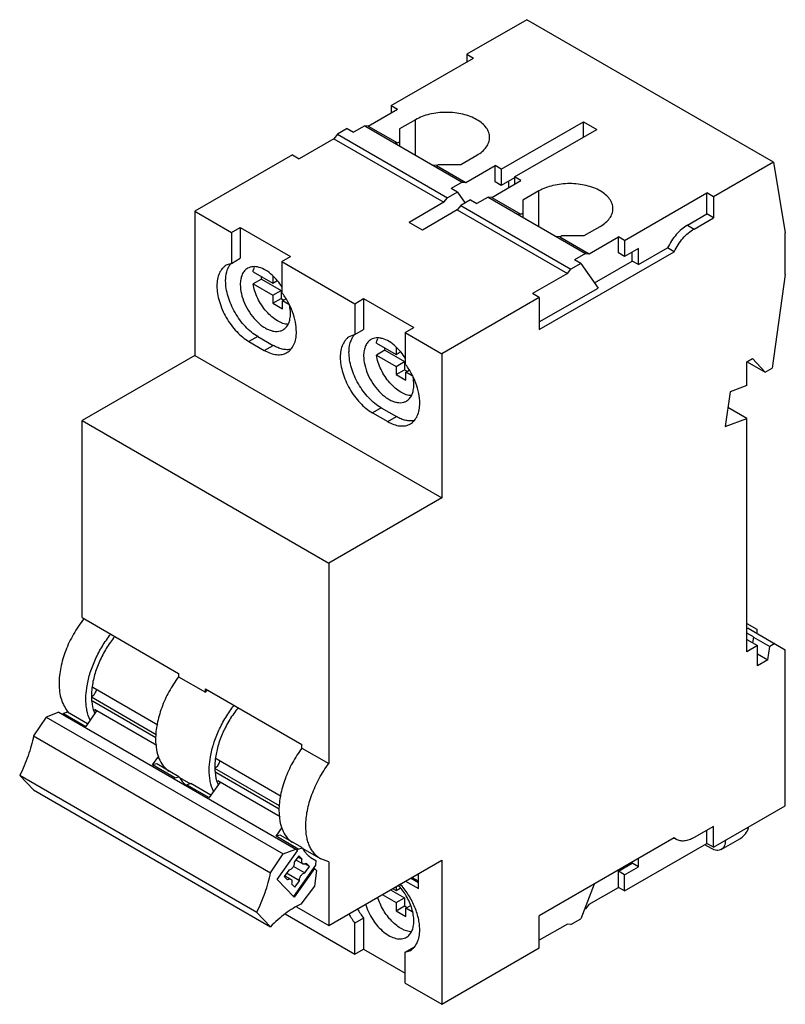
# Model space of a CAD drawing. Header units: millimetres. Extents: x 11.5 to 89.2, y 20.3 to 120.2.
import ezdxf

# ---------------------------------------------------------------- set-up
doc = ezdxf.new("R2010")
doc.units = ezdxf.units.MM
doc.header["$LTSCALE"] = 9.139386
doc.layers.get('0').update_dxf_attribs({"linetype": 'CONTINUOUS'})

msp = doc.modelspace()

# ---------------------------------------------------------------- linework, layer by layer
at = {"color": 7, "linetype": 'Continuous'}
for p, q in [((62.941, 120.203), (56.86, 116.692)), ((87.973, 105.751), (62.941, 120.203)), ((49.188, 111.487), (57.532, 116.304)), ((56.86, 116.692), (56.86, 115.917)), ((56.86, 116.692), (57.532, 116.304)), ((46.868, 109.413), (49.824, 111.12)), ((49.188, 111.487), (49.188, 110.752)), ((49.188, 111.487), (49.824, 111.12)), ((51.663, 110.058), (50.036, 109.119)), ((51.663, 106.466), (51.663, 110.058)), ((60.36, 105.037), (68.704, 109.854)), ((68.704, 108.303), (68.704, 109.854)), ((68.704, 109.854), (70.048, 109.079)), ((44.733, 109.16), (43.743, 108.589)), ((44.733, 109.16), (45.37, 108.793)), ((46.501, 109.446), (45.37, 108.793)), ((46.501, 109.446), (56.4, 103.731)), ((46.868, 109.413), (46.501, 109.446)), ((46.868, 109.413), (49.838, 107.698)), ((50.036, 109.119), (50.036, 107.405)), ((61.704, 104.261), (70.048, 109.079)), ((43.376, 108.131), (39.854, 106.098)), ((43.743, 108.589), (43.376, 108.131)), ((43.376, 108.131), (54.548, 101.681)), ((43.743, 108.589), (54.915, 102.138)), ((49.471, 107.731), (49.838, 107.698)), ((49.838, 107.698), (50.036, 107.813)), ((39.182, 106.486), (29.283, 100.771)), ((39.182, 106.486), (39.854, 106.098)), ((56.259, 105.527), (57.885, 106.466)), ((53.798, 105.412), (53.431, 105.445)), ((53.798, 105.412), (53.996, 105.527)), ((53.798, 105.412), (56.768, 103.698)), ((53.996, 105.527), (56.259, 105.527)), ((56.768, 103.698), (59.724, 105.404)), ((59.724, 103.771), (59.724, 105.404)), ((60.36, 105.037), (59.724, 105.404)), ((60.36, 105.037), (60.36, 103.404)), ((87.973, 105.751), (81.892, 102.24)), ((87.973, 105.751), (89.175, 98.573)), ((59.384, 102.187), (62.34, 103.894)), ((61.704, 104.18), (60.36, 103.404)), ((61.138, 103.2), (61.138, 103.853)), ((61.704, 104.261), (61.704, 103.526)), ((62.34, 103.894), (61.704, 104.261)), ((56.4, 103.731), (55.269, 103.077)), ((55.905, 102.71), (55.269, 103.077)), ((56.4, 103.731), (56.768, 103.698)), ((60.36, 103.404), (59.724, 103.771)), ((54.548, 101.681), (54.915, 102.138)), ((55.905, 102.71), (54.915, 102.138)), ((55.905, 102.71), (56.681, 101.606)), ((57.249, 101.934), (56.259, 101.363)), ((57.249, 101.934), (57.885, 101.567)), ((59.017, 102.22), (57.885, 101.567)), ((59.384, 102.187), (59.017, 102.22)), ((59.017, 102.22), (68.916, 96.505)), ((59.384, 102.187), (62.354, 100.473)), ((64.179, 102.832), (62.552, 101.893)), ((62.552, 101.893), (62.552, 100.179)), ((64.179, 99.24), (64.179, 102.832)), ((72.876, 97.811), (81.22, 102.628)), ((81.22, 100.505), (81.22, 102.628)), ((81.892, 102.24), (81.22, 102.628)), ((81.892, 102.24), (81.892, 100.118)), ((54.548, 101.681), (51.026, 99.648)), ((55.892, 100.906), (52.37, 98.872)), ((56.259, 101.363), (55.892, 100.906)), ((55.892, 100.906), (67.064, 94.455)), ((56.259, 101.363), (67.431, 94.912)), ((29.283, 100.771), (29.283, 86.155)), ((29.283, 100.771), (32.995, 98.627)), ((61.987, 100.505), (62.354, 100.473)), ((62.354, 100.473), (62.552, 100.587)), ((79.24, 99.362), (81.22, 100.505)), ((79.912, 98.974), (81.892, 100.118)), ((81.892, 100.118), (81.22, 100.505)), ((32.995, 98.627), (33.879, 99.138)), ((33.879, 99.138), (33.879, 96.004)), ((33.879, 99.138), (38.97, 96.198)), ((52.37, 98.872), (51.026, 99.648)), ((68.775, 98.301), (70.401, 99.24)), ((79.24, 99.362), (79.912, 98.974)), ((32.995, 98.627), (32.995, 95.493)), ((66.314, 98.186), (65.946, 98.219)), ((66.314, 98.186), (66.512, 98.301)), ((66.314, 98.186), (69.284, 96.472)), ((66.512, 98.301), (68.775, 98.301)), ((69.284, 96.472), (72.24, 98.178)), ((72.24, 96.545), (72.24, 98.178)), ((72.876, 97.811), (72.24, 98.178)), ((89.175, 94.361), (89.175, 98.573)), ((72.876, 97.811), (72.876, 96.178)), ((74.29, 96.995), (72.876, 96.178)), ((74.29, 95.362), (77.225, 97.056)), ((74.29, 95.362), (74.29, 96.995)), ((77.897, 96.668), (77.225, 97.056)), ((32.995, 95.493), (33.879, 96.004)), ((38.086, 95.688), (38.97, 96.198)), ((64.214, 88.768), (77.897, 96.668)), ((68.916, 96.505), (67.785, 95.851)), ((68.916, 96.505), (69.284, 96.472)), ((72.876, 96.178), (72.24, 96.545)), ((73.654, 95.729), (73.654, 96.627)), ((32.995, 95.493), (32.463, 95.304)), ((38.086, 95.688), (38.086, 92.554)), ((38.086, 95.688), (45.511, 91.402)), ((67.064, 94.455), (67.431, 94.912)), ((68.421, 95.484), (67.431, 94.912)), ((68.421, 95.484), (67.785, 95.851)), ((68.421, 95.484), (70.177, 92.987)), ((69.809, 93.509), (73.654, 95.729)), ((74.29, 95.362), (73.654, 95.729)), ((35.172, 94.635), (37.167, 93.483)), ((36.021, 93.9), (35.172, 93.41)), ((36.021, 93.9), (38.016, 92.749)), ((37.167, 94.17), (37.167, 93.483)), ((67.064, 94.455), (63.542, 92.422)), ((89.175, 94.361), (87.841, 84.854)), ((35.172, 93.41), (37.167, 92.259)), ((37.167, 93.483), (37.598, 93.732)), ((64.214, 89.544), (70.177, 92.987)), ((37.167, 92.259), (38.016, 92.749)), ((37.167, 92.259), (37.167, 91.442)), ((37.167, 91.442), (38.016, 91.932)), ((38.016, 92.749), (38.016, 91.932)), ((38.016, 91.932), (38.298, 91.769)), ((38.157, 91.687), (38.484, 91.876)), ((45.511, 91.402), (46.395, 91.912)), ((46.395, 91.912), (46.395, 88.778)), ((46.395, 91.912), (51.486, 88.973)), ((64.214, 92.034), (54.315, 86.319)), ((64.214, 92.034), (63.542, 92.422)), ((64.214, 92.034), (64.214, 88.768)), ((37.167, 91.442), (38.157, 90.871)), ((38.157, 90.871), (38.157, 91.687)), ((38.818, 91.305), (38.157, 91.687)), ((45.511, 91.402), (45.511, 88.267)), ((50.602, 88.462), (51.486, 88.973)), ((35.647, 88.074), (34.763, 87.564)), ((35.647, 88.074), (37.202, 87.176)), ((45.511, 88.267), (44.979, 88.078)), ((45.511, 88.267), (46.395, 88.778)), ((50.602, 88.462), (50.602, 85.328)), ((50.602, 88.462), (54.315, 86.319)), ((34.762, 87.564), (36.318, 86.666)), ((36.318, 86.666), (37.202, 87.176)), ((47.688, 87.409), (49.683, 86.258)), ((49.683, 86.945), (49.683, 86.258)), ((29.283, 86.155), (17.828, 79.542)), ((29.283, 86.155), (54.315, 71.704)), ((48.537, 86.674), (47.688, 86.184)), ((47.688, 86.184), (49.683, 85.033)), ((48.537, 86.674), (50.532, 85.523)), ((49.683, 86.258), (50.114, 86.506)), ((54.315, 86.319), (54.315, 71.704)), ((49.683, 85.033), (50.532, 85.523)), ((49.683, 85.033), (49.683, 84.216)), ((50.532, 85.523), (50.532, 84.706)), ((85.286, 85.502), (85.851, 85.829)), ((85.286, 83.087), (85.286, 85.502)), ((85.293, 85.515), (87.139, 84.449)), ((87.139, 84.449), (85.851, 85.829)), ((49.683, 84.216), (50.532, 84.706)), ((49.683, 84.216), (50.673, 83.645)), ((50.532, 84.706), (50.814, 84.543)), ((50.673, 84.461), (51, 84.65)), ((50.673, 83.645), (50.673, 84.461)), ((51.334, 84.08), (50.673, 84.461)), ((87.139, 84.449), (87.841, 84.854)), ((85.286, 83.087), (83.583, 82.451)), ((83.583, 82.451), (83.088, 78.929)), ((47.278, 80.338), (48.833, 79.44)), ((48.163, 80.848), (47.279, 80.338)), ((48.163, 80.848), (49.718, 79.95)), ((48.834, 79.44), (49.718, 79.95)), ((85.286, 79.75), (83.36, 80.862)), ((17.828, 59.558), (17.828, 79.542)), ((17.828, 79.542), (42.859, 65.09)), ((83.088, 78.929), (85.286, 79.75)), ((85.286, 56.108), (85.286, 79.75)), ((54.315, 71.704), (42.859, 65.09)), ((42.859, 65.09), (42.859, 44.764)), ((17.828, 59.558), (27.621, 53.903)), ((85.286, 58.966), (86.276, 58.394)), ((85.392, 58.496), (85.286, 58.435)), ((85.957, 57.598), (85.286, 57.986)), ((85.392, 58.496), (89.175, 56.312)), ((86.276, 58.394), (86.276, 57.986)), ((85.286, 57.333), (86.346, 56.72)), ((85.932, 57.584), (85.851, 57.006)), ((85.932, 57.584), (85.957, 57.598)), ((85.932, 57.584), (87.594, 56.624)), ((88.114, 56.925), (87.594, 56.624)), ((86.346, 56.72), (85.286, 56.108)), ((86.346, 54.679), (86.346, 56.72)), ((87.407, 55.292), (87.594, 56.624)), ((89.175, 40.472), (89.175, 56.312)), ((86.346, 55.904), (87.407, 55.292)), ((87.407, 55.292), (86.346, 54.679)), ((27.621, 53.903), (27.621, 53.562)), ((27.621, 53.562), (30.344, 51.99)), ((25.513, 48.655), (18.923, 52.46)), ((30.344, 52.332), (40.137, 46.678)), ((30.344, 51.99), (30.344, 52.332)), ((25.36, 47.688), (18.787, 51.483)), ((18.895, 51.107), (25.315, 47.401)), ((15.465, 49.969), (14.18, 49.471)), ((15.465, 49.969), (39.507, 36.089)), ((16.349, 49.961), (15.938, 49.843)), ((18.38, 48.788), (16.349, 49.961)), ((19.31, 50.096), (18.201, 48.537)), ((25.412, 46.588), (19.079, 50.244)), ((19.083, 50.228), (19.31, 50.096)), ((14.18, 49.471), (12.908, 47.562)), ((14.18, 49.471), (38.222, 35.591)), ((15.938, 49.843), (15.864, 49.739)), ((15.938, 49.843), (18.201, 48.537)), ((12.908, 47.562), (36.949, 33.682)), ((40.137, 46.336), (40.137, 46.678)), ((40.137, 46.336), (42.859, 44.764)), ((24.989, 44.618), (25.621, 45.506)), ((38.029, 41.429), (31.439, 45.234)), ((25.4, 44.735), (24.989, 44.618)), ((27.252, 43.311), (24.989, 44.618)), ((27.663, 43.429), (25.4, 44.735)), ((37.876, 40.462), (31.303, 44.257)), ((11.501, 43.546), (12.902, 42.099)), ((35.543, 29.665), (11.501, 43.546)), ((27.178, 43.207), (27.252, 43.311)), ((27.252, 43.311), (27.663, 43.429)), ((27.709, 43.362), (28.819, 42.721)), ((31.411, 43.881), (37.831, 40.175)), ((37.928, 39.362), (31.595, 43.018)), ((31.598, 43.002), (31.826, 42.87)), ((12.902, 42.099), (36.944, 28.218)), ((28.454, 42.617), (28.38, 42.513)), ((28.389, 42.544), (28.398, 42.537)), ((28.396, 42.554), (28.404, 42.547)), ((28.865, 42.735), (28.454, 42.617)), ((28.454, 42.617), (30.717, 41.311)), ((30.896, 41.562), (28.865, 42.735)), ((31.826, 42.87), (30.717, 41.311)), ((81.892, 36.267), (89.175, 40.472)), ((37.505, 37.392), (38.137, 38.28)), ((81.892, 38.39), (79.912, 37.247)), ((81.22, 36.655), (81.22, 38.002)), ((81.892, 36.267), (81.892, 38.39)), ((37.916, 37.509), (37.505, 37.392)), ((39.768, 36.085), (37.505, 37.392)), ((40.179, 36.203), (37.916, 37.509)), ((77.897, 37.227), (64.214, 29.327)), ((77.867, 37.21), (77.882, 37.201)), ((78.112, 37.069), (77.897, 37.227)), ((82.679, 36.045), (84.545, 37.123)), ((38.222, 35.591), (39.507, 36.089)), ((39.691, 35.898), (39.507, 36.089)), ((39.659, 35.932), (39.768, 36.085)), ((39.768, 36.085), (40.179, 36.203)), ((40.225, 36.136), (42.038, 35.089)), ((72.876, 31.838), (81.22, 36.655)), ((81.679, 36.145), (81.008, 36.532)), ((81.892, 36.267), (81.22, 36.655)), ((36.949, 33.682), (38.222, 35.591)), ((37.62, 32.987), (39.691, 35.898)), ((39.824, 35.415), (39.361, 34.759)), ((39.531, 35), (40.233, 34.595)), ((39.751, 35.311), (40.161, 35.075)), ((40.161, 35.075), (39.824, 35.415)), ((40.981, 35.265), (41.546, 34.938)), ((41.237, 35.09), (41.546, 34.938)), ((42.859, 34.792), (42.038, 35.089)), ((42.859, 28.347), (54.315, 34.961)), ((54.315, 34.961), (54.315, 20.346)), ((74.29, 34.287), (74.29, 35.144)), ((38.8, 33.965), (38.337, 33.309)), ((39.26, 34.348), (40.442, 33.665)), ((41.526, 34.468), (39.265, 31.289)), ((41.422, 34.111), (39.351, 31.2)), ((40.905, 34.322), (40.42, 34.602)), ((40.442, 33.665), (40.905, 34.322)), ((40.905, 34.322), (40.568, 34.663)), ((41.316, 34.172), (41.422, 34.111)), ((41.608, 33.919), (41.422, 34.111)), ((41.546, 34.938), (41.526, 34.468)), ((42.859, 34.792), (42.859, 28.347)), ((72.24, 33.838), (73.654, 34.655)), ((72.876, 33.471), (74.29, 34.287)), ((73.654, 34.655), (73.654, 34.777)), ((74.29, 34.287), (73.654, 34.655)), ((39.351, 31.2), (37.62, 32.987)), ((38.337, 33.309), (38.674, 32.968)), ((38.395, 33.391), (39.009, 33.036)), ((39.881, 32.872), (38.565, 33.632)), ((41.608, 33.919), (41.396, 32.316)), ((51.946, 32.654), (51.133, 33.124)), ((51.946, 32.818), (51.274, 33.205)), ((51.946, 32.083), (51.946, 33.593)), ((72.876, 33.471), (72.24, 33.838)), ((72.24, 32.205), (72.24, 33.838)), ((72.876, 31.838), (72.876, 33.471)), ((39.081, 32.556), (39.418, 32.215)), ((39.418, 32.215), (39.881, 32.872)), ((41.396, 32.316), (40.023, 30.507)), ((49.117, 31.96), (50.532, 31.144)), ((49.329, 32.083), (49.683, 31.879)), ((49.683, 32.287), (49.683, 31.879)), ((49.683, 31.879), (50.114, 32.127)), ((50.638, 32.838), (51.946, 32.083)), ((69.789, 32.546), (68.421, 29.021)), ((69.284, 30.498), (72.24, 32.205)), ((72.876, 31.838), (72.24, 32.205)), ((48.269, 31.47), (49.683, 30.654)), ((49.683, 30.654), (50.532, 31.144)), ((50.532, 31.144), (50.532, 30.327)), ((39.568, 30.247), (42.859, 28.347)), ((49.683, 30.654), (49.683, 29.837)), ((49.683, 29.837), (50.532, 30.327)), ((50.532, 30.327), (50.814, 30.164)), ((50.673, 30.082), (51.174, 30.371)), ((51.311, 29.714), (50.673, 30.082)), ((50.673, 29.266), (50.673, 30.082)), ((68.916, 30.041), (68.789, 29.968)), ((69.284, 30.498), (68.916, 30.041)), ((35.543, 29.665), (36.944, 28.218)), ((38.44, 29.51), (45.511, 25.428)), ((46.395, 29.073), (45.511, 28.562)), ((46.395, 29.073), (46.395, 25.938)), ((49.683, 29.837), (50.673, 29.266)), ((64.214, 26.061), (64.214, 29.327)), ((67.431, 28.449), (68.421, 29.021)), ((45.511, 25.428), (45.511, 28.562)), ((67.064, 28.482), (64.214, 26.837)), ((67.431, 28.449), (67.064, 28.482)), ((50.602, 25.623), (51.486, 26.133)), ((54.315, 20.346), (64.214, 26.061)), ((45.511, 25.428), (46.395, 25.938)), ((46.395, 25.938), (50.602, 23.509)), ((50.602, 25.623), (51.134, 25.813)), ((50.602, 22.489), (50.602, 25.623)), ((50.602, 22.489), (54.315, 20.346))]:
    msp.add_line(p, q, dxfattribs=at)
for centre, radius, start, end in [((40.263, 94.609), 4.301, 185.90951, 189.47953), ((52.779, 87.383), 4.301, 185.90951, 189.47953), ((40.011, 44.742), 12.083, 142.62444, 143.13842), ((39.922, 44.81), 11.971, 141.71609, 142.62509), ((24.756, 51.638), 5.974, 179.99717, 181.59967), ((18.239, 52.23), 0.927, 306.23997, 308.10866), ((18.175, 52.31), 1.029, 308.16153, 312.19499), ((22.185, 51.187), 3.35, 200.89118, 203.70895), ((37.272, 44.412), 5.974, 179.99717, 181.59967), ((30.755, 45.005), 0.927, 306.23997, 308.10866), ((30.691, 45.084), 1.029, 308.16153, 312.19499), ((34.701, 43.961), 3.35, 200.89118, 203.70895), ((52.674, 33.807), 7.864, 208.67175, 217.01693), ((51.833, 33.324), 7.914, 208.69834, 216.99034), ((51.199, 27.821), 1.712, 279.66152, 281.50342)]:
    msp.add_arc(centre, radius, start, end, dxfattribs=at)
msp.add_ellipse((84.122, 39.188), major_axis=(0.492, 2.231), ratio=0.697902, start_param=-2.573453, end_param=-1.922423, dxfattribs=at)
for points, knots in [([(57.885, 110.058), (57.672, 110.181), (57.207, 110.398), (56.448, 110.629), (55.627, 110.77), (54.774, 110.818), (53.921, 110.77), (53.1, 110.629), (52.341, 110.398), (51.876, 110.181), (51.663, 110.058)], [0, 0, 0, 0, 0.114147, 0.237336, 0.366977, 0.500001, 0.633024, 0.762665, 0.885854, 1, 1, 1, 1]), ([(59.174, 108.262), (59.174, 108.345), (59.16, 108.514), (59.072, 108.852), (58.847, 109.266), (58.429, 109.705), (58.078, 109.947), (57.885, 110.058)], [0, 0, 0, 0, 0.10816, 0.218366, 0.451344, 0.710442, 1, 1, 1, 1]), ([(57.885, 106.466), (58.078, 106.577), (58.429, 106.819), (58.847, 107.258), (59.072, 107.672), (59.16, 108.01), (59.174, 108.179), (59.174, 108.262)], [0, 0, 0, 0, 0.289558, 0.548655, 0.781633, 0.89184, 1, 1, 1, 1]), ([(70.401, 102.832), (70.188, 102.955), (69.722, 103.172), (68.964, 103.403), (68.143, 103.545), (67.29, 103.593), (66.437, 103.545), (65.616, 103.403), (64.857, 103.172), (64.392, 102.955), (64.179, 102.832)], [0, 0, 0, 0, 0.114147, 0.237336, 0.366977, 0.500001, 0.633024, 0.762665, 0.885854, 1, 1, 1, 1]), ([(71.69, 101.036), (71.69, 101.119), (71.675, 101.288), (71.588, 101.626), (71.363, 102.04), (70.945, 102.48), (70.594, 102.721), (70.401, 102.832)], [0, 0, 0, 0, 0.10816, 0.218366, 0.451344, 0.710442, 1, 1, 1, 1]), ([(70.401, 99.24), (70.594, 99.351), (70.945, 99.593), (71.363, 100.032), (71.588, 100.447), (71.675, 100.784), (71.69, 100.953), (71.69, 101.036)], [0, 0, 0, 0, 0.289558, 0.548655, 0.781633, 0.89184, 1, 1, 1, 1]), ([(79.24, 99.362), (79.036, 99.245), (78.635, 98.955), (78.095, 98.415), (77.612, 97.776), (77.344, 97.302), (77.225, 97.056)], [0, 0, 0, 0, 0.227722, 0.475354, 0.735672, 1, 1, 1, 1]), ([(77.897, 96.668), (78.016, 96.914), (78.284, 97.388), (78.767, 98.027), (79.307, 98.567), (79.708, 98.857), (79.912, 98.974)], [0, 0, 0, 0, 0.264328, 0.524646, 0.772278, 1, 1, 1, 1]), ([(32.463, 95.304), (32.388, 95.26), (32.243, 95.159), (31.982, 94.903), (31.725, 94.483), (31.546, 93.874), (31.51, 93.431), (31.51, 93.198)], [0, 0, 0, 0, 0.108172, 0.218361, 0.451365, 0.710421, 1, 1, 1, 1]), ([(32.394, 93.708), (32.394, 93.844), (32.417, 94.336), (32.542, 94.832), (32.714, 95.147)], [0, 0, 0, 0, 0.27492, 1, 1, 1, 1]), ([(32.714, 95.147), (32.73, 95.177), (32.797, 95.293), (32.877, 95.403), (32.942, 95.478)], [0, 0, 0, 0, 0.256322, 1, 1, 1, 1]), ([(34.625, 94.989), (34.566, 94.954), (34.452, 94.875), (34.249, 94.675), (34.047, 94.346), (33.907, 93.87), (33.879, 93.523), (33.879, 93.341)], [0, 0, 0, 0, 0.108163, 0.218374, 0.451341, 0.71048, 1, 1, 1, 1]), ([(37.12, 94.297), (36.914, 94.483), (36.498, 94.801), (35.919, 95.067), (35.472, 95.156), (35.165, 95.162), (34.879, 95.11), (34.705, 95.035), (34.625, 94.989)], [0, 0, 0, 0, 0.301867, 0.5668, 0.685307, 0.795519, 0.899461, 1, 1, 1, 1]), ([(35.172, 94.635), (35.181, 94.676), (35.217, 94.832), (35.271, 94.984), (35.321, 95.091)], [0, 0, 0, 0, 0.260321, 1, 1, 1, 1]), ([(38.124, 93.078), (37.982, 93.307), (37.675, 93.738), (37.311, 94.124), (37.12, 94.297)], [0, 0, 0, 0, 0.510643, 1, 1, 1, 1]), ([(31.51, 93.198), (31.51, 92.941), (31.557, 92.406), (31.745, 91.598), (32.046, 90.781), (32.448, 89.984), (32.937, 89.237), (33.495, 88.567), (34.1, 88.001), (34.54, 87.693), (34.762, 87.564)], [0, 0, 0, 0, 0.114145, 0.237331, 0.366968, 0.499988, 0.633011, 0.762653, 0.885847, 1, 1, 1, 1]), ([(35.646, 88.074), (35.424, 88.203), (34.984, 88.511), (34.379, 89.078), (33.821, 89.747), (33.332, 90.494), (32.93, 91.291), (32.629, 92.109), (32.441, 92.916), (32.394, 93.451), (32.394, 93.708)], [0, 0, 0, 0, 0.114153, 0.237347, 0.366989, 0.500012, 0.633032, 0.762669, 0.885855, 1, 1, 1, 1]), ([(33.879, 93.341), (33.879, 93.033), (33.965, 92.386), (34.286, 91.436), (34.782, 90.521), (35.41, 89.716), (36.022, 89.174), (36.536, 88.86), (36.908, 88.695), (37.271, 88.599), (37.617, 88.573), (37.94, 88.621), (38.136, 88.702), (38.225, 88.753)], [0, 0, 0, 0, 0.12866, 0.270207, 0.417324, 0.561629, 0.695264, 0.75627, 0.81276, 0.864713, 0.912533, 0.957151, 1, 1, 1, 1]), ([(38.752, 89.3), (38.569, 89.305), (38.178, 89.384), (37.609, 89.653), (37.045, 90.065), (36.512, 90.6), (36.036, 91.232), (35.639, 91.93), (35.341, 92.66), (35.214, 93.162), (35.172, 93.41)], [0, 0, 0, 0, 0.095071, 0.203149, 0.323952, 0.455075, 0.592782, 0.732582, 0.869813, 1, 1, 1, 1]), ([(39.571, 88.544), (39.571, 88.873), (39.494, 89.564), (39.196, 90.593), (38.727, 91.611), (38.315, 92.251), (38.086, 92.554)], [0, 0, 0, 0, 0.227786, 0.476538, 0.737425, 1, 1, 1, 1]), ([(38.97, 90.401), (38.97, 90.476), (38.96, 90.793), (38.91, 91.107), (38.855, 91.342)], [0, 0, 0, 0, 0.237853, 1, 1, 1, 1]), ([(38.225, 88.753), (38.284, 88.787), (38.397, 88.866), (38.601, 89.067), (38.802, 89.395), (38.943, 89.872), (38.97, 90.219), (38.97, 90.401)], [0, 0, 0, 0, 0.108163, 0.218374, 0.451341, 0.71048, 1, 1, 1, 1]), ([(38.619, 86.438), (38.694, 86.481), (38.839, 86.583), (39.099, 86.839), (39.357, 87.258), (39.536, 87.867), (39.571, 88.311), (39.571, 88.544)], [0, 0, 0, 0, 0.108161, 0.218368, 0.451347, 0.710444, 1, 1, 1, 1]), ([(44.979, 88.078), (44.903, 88.034), (44.758, 87.933), (44.498, 87.677), (44.241, 87.257), (44.061, 86.648), (44.026, 86.205), (44.026, 85.972)], [0, 0, 0, 0, 0.108172, 0.218361, 0.451365, 0.710421, 1, 1, 1, 1]), ([(44.91, 86.482), (44.91, 86.618), (44.933, 87.11), (45.058, 87.606), (45.229, 87.921)], [0, 0, 0, 0, 0.27492, 1, 1, 1, 1]), ([(45.229, 87.921), (45.246, 87.951), (45.313, 88.067), (45.393, 88.177), (45.458, 88.252)], [0, 0, 0, 0, 0.256322, 1, 1, 1, 1]), ([(49.636, 87.071), (49.43, 87.257), (49.014, 87.575), (48.434, 87.841), (47.988, 87.93), (47.681, 87.937), (47.395, 87.884), (47.22, 87.809), (47.141, 87.763)], [0, 0, 0, 0, 0.301867, 0.5668, 0.685307, 0.795519, 0.899461, 1, 1, 1, 1]), ([(39.009, 86.766), (38.873, 86.739), (38.581, 86.719), (38.13, 86.782), (37.661, 86.935), (37.355, 87.088), (37.201, 87.177)], [0, 0, 0, 0, 0.220948, 0.459217, 0.71864, 1, 1, 1, 1]), ([(47.141, 87.763), (47.082, 87.729), (46.968, 87.649), (46.765, 87.449), (46.563, 87.12), (46.423, 86.644), (46.395, 86.297), (46.395, 86.115)], [0, 0, 0, 0, 0.108163, 0.218374, 0.451341, 0.71048, 1, 1, 1, 1]), ([(47.688, 87.409), (47.697, 87.45), (47.733, 87.606), (47.786, 87.758), (47.837, 87.865)], [0, 0, 0, 0, 0.260321, 1, 1, 1, 1]), ([(50.64, 85.852), (50.498, 86.081), (50.191, 86.512), (49.827, 86.898), (49.636, 87.071)], [0, 0, 0, 0, 0.510643, 1, 1, 1, 1]), ([(36.318, 86.666), (36.52, 86.55), (36.921, 86.358), (37.538, 86.209), (38.031, 86.222), (38.383, 86.319), (38.543, 86.394), (38.619, 86.438)], [0, 0, 0, 0, 0.289571, 0.548676, 0.781648, 0.891848, 1, 1, 1, 1]), ([(44.026, 85.972), (44.026, 85.715), (44.073, 85.18), (44.261, 84.373), (44.562, 83.555), (44.964, 82.758), (45.453, 82.011), (46.011, 81.341), (46.616, 80.775), (47.056, 80.467), (47.278, 80.338)], [0, 0, 0, 0, 0.114145, 0.237331, 0.366968, 0.499988, 0.633011, 0.762653, 0.885847, 1, 1, 1, 1]), ([(48.162, 80.849), (47.939, 80.977), (47.5, 81.285), (46.895, 81.852), (46.337, 82.521), (45.848, 83.268), (45.445, 84.065), (45.145, 84.883), (44.957, 85.69), (44.91, 86.225), (44.91, 86.482)], [0, 0, 0, 0, 0.114153, 0.237347, 0.366989, 0.500012, 0.633032, 0.762669, 0.885855, 1, 1, 1, 1]), ([(46.395, 86.115), (46.395, 85.807), (46.481, 85.16), (46.802, 84.21), (47.298, 83.295), (47.926, 82.49), (48.538, 81.948), (49.051, 81.634), (49.423, 81.469), (49.786, 81.373), (50.133, 81.348), (50.456, 81.395), (50.652, 81.476), (50.741, 81.527)], [0, 0, 0, 0, 0.12866, 0.270207, 0.417324, 0.561629, 0.695264, 0.75627, 0.81276, 0.864713, 0.912533, 0.957151, 1, 1, 1, 1]), ([(51.268, 82.074), (51.085, 82.079), (50.694, 82.158), (50.125, 82.427), (49.561, 82.839), (49.028, 83.374), (48.551, 84.006), (48.155, 84.704), (47.857, 85.434), (47.73, 85.937), (47.688, 86.184)], [0, 0, 0, 0, 0.095071, 0.203149, 0.323952, 0.455075, 0.592782, 0.732582, 0.869813, 1, 1, 1, 1]), ([(52.087, 81.318), (52.087, 81.647), (52.01, 82.338), (51.712, 83.367), (51.243, 84.385), (50.831, 85.025), (50.602, 85.328)], [0, 0, 0, 0, 0.227786, 0.476538, 0.737425, 1, 1, 1, 1]), ([(51.486, 83.175), (51.486, 83.251), (51.475, 83.567), (51.426, 83.881), (51.371, 84.116)], [0, 0, 0, 0, 0.237853, 1, 1, 1, 1]), ([(50.741, 81.527), (50.8, 81.561), (50.913, 81.641), (51.117, 81.841), (51.318, 82.17), (51.458, 82.646), (51.486, 82.993), (51.486, 83.175)], [0, 0, 0, 0, 0.108163, 0.218374, 0.451341, 0.71048, 1, 1, 1, 1]), ([(51.135, 79.212), (51.21, 79.256), (51.355, 79.357), (51.615, 79.613), (51.873, 80.033), (52.052, 80.641), (52.087, 81.085), (52.087, 81.318)], [0, 0, 0, 0, 0.108161, 0.218368, 0.451347, 0.710444, 1, 1, 1, 1]), ([(51.525, 79.54), (51.388, 79.513), (51.097, 79.493), (50.646, 79.556), (50.177, 79.709), (49.871, 79.862), (49.717, 79.951)], [0, 0, 0, 0, 0.220948, 0.459217, 0.71864, 1, 1, 1, 1]), ([(48.833, 79.44), (49.035, 79.324), (49.437, 79.132), (50.054, 78.983), (50.547, 78.996), (50.899, 79.093), (51.059, 79.168), (51.135, 79.212)], [0, 0, 0, 0, 0.289571, 0.548676, 0.781648, 0.891848, 1, 1, 1, 1]), ([(18.007, 59.45), (17.621, 58.96), (16.925, 57.921), (16.133, 56.255), (15.702, 54.816), (15.526, 53.691), (15.494, 53.147), (15.494, 52.883)], [0, 0, 0, 0, 0.261595, 0.522636, 0.771873, 0.88913, 1, 1, 1, 1]), ([(18.337, 52.659), (18.415, 53.113), (18.644, 54.034), (19.169, 55.38), (19.863, 56.682), (20.428, 57.495), (20.733, 57.882)], [0, 0, 0, 0, 0.238502, 0.489131, 0.745311, 1, 1, 1, 1]), ([(21.149, 57.646), (20.836, 57.264), (20.261, 56.453), (19.571, 55.146), (19.074, 53.795), (18.882, 52.873), (18.829, 52.422)], [0, 0, 0, 0, 0.255956, 0.513778, 0.764519, 1, 1, 1, 1]), ([(27.621, 53.562), (27.261, 53.082), (26.614, 52.071), (25.878, 50.462), (25.409, 48.838), (25.288, 47.749), (25.288, 47.229)], [0, 0, 0, 0, 0.262704, 0.523555, 0.772227, 1, 1, 1, 1]), ([(15.494, 52.883), (15.494, 52.595), (15.529, 52.042), (15.699, 51.261), (15.982, 50.581), (16.254, 50.194), (16.405, 50.028)], [0, 0, 0, 0, 0.282111, 0.541546, 0.77947, 1, 1, 1, 1]), ([(18.217, 51.311), (18.217, 51.42), (18.228, 51.871), (18.279, 52.321), (18.337, 52.659)], [0, 0, 0, 0, 0.240796, 1, 1, 1, 1]), ([(18.829, 52.422), (18.822, 52.355), (18.795, 52.094), (18.782, 51.832), (18.782, 51.638)], [0, 0, 0, 0, 0.256389, 1, 1, 1, 1]), ([(19.266, 52.275), (19.255, 52.208), (19.219, 52.072), (19.131, 51.879), (19.014, 51.7), (18.918, 51.595), (18.867, 51.548)], [0, 0, 0, 0, 0.241478, 0.496709, 0.753656, 1, 1, 1, 1]), ([(18.65, 49.171), (18.5, 49.481), (18.338, 49.997), (18.234, 50.723), (18.217, 51.112), (18.217, 51.311)], [0, 0, 0, 0, 0.470386, 0.727899, 1, 1, 1, 1]), ([(18.785, 51.471), (18.789, 51.337), (18.82, 50.836), (18.925, 50.336), (19.056, 49.992)], [0, 0, 0, 0, 0.267124, 1, 1, 1, 1]), ([(30.853, 45.433), (30.931, 45.887), (31.16, 46.808), (31.685, 48.154), (32.379, 49.456), (32.944, 50.27), (33.249, 50.656)], [0, 0, 0, 0, 0.238502, 0.489131, 0.745311, 1, 1, 1, 1]), ([(33.665, 50.42), (33.352, 50.038), (32.777, 49.227), (32.086, 47.92), (31.59, 46.569), (31.398, 45.647), (31.345, 45.196)], [0, 0, 0, 0, 0.255956, 0.513778, 0.764519, 1, 1, 1, 1]), ([(12.908, 47.562), (12.842, 47.226), (12.683, 46.549), (12.368, 45.541), (11.975, 44.533), (11.667, 43.873), (11.501, 43.546)], [0, 0, 0, 0, 0.240317, 0.488357, 0.742262, 1, 1, 1, 1]), ([(25.288, 47.229), (25.288, 46.881), (25.338, 46.218), (25.588, 45.301), (25.946, 44.654), (26.311, 44.244), (26.515, 44.075), (26.622, 44)], [0, 0, 0, 0, 0.287825, 0.547252, 0.781623, 0.892156, 1, 1, 1, 1]), ([(40.137, 46.336), (39.777, 45.856), (39.129, 44.845), (38.394, 43.236), (37.925, 41.612), (37.804, 40.523), (37.804, 40.003)], [0, 0, 0, 0, 0.262704, 0.523555, 0.772227, 1, 1, 1, 1]), ([(30.733, 44.085), (30.733, 44.194), (30.743, 44.645), (30.795, 45.095), (30.853, 45.433)], [0, 0, 0, 0, 0.240796, 1, 1, 1, 1]), ([(31.345, 45.196), (31.338, 45.129), (31.311, 44.869), (31.298, 44.607), (31.298, 44.412)], [0, 0, 0, 0, 0.256389, 1, 1, 1, 1]), ([(31.782, 45.049), (31.771, 44.982), (31.734, 44.846), (31.647, 44.653), (31.53, 44.474), (31.434, 44.369), (31.382, 44.322)], [0, 0, 0, 0, 0.241478, 0.496709, 0.753656, 1, 1, 1, 1]), ([(31.166, 41.945), (31.015, 42.255), (30.853, 42.771), (30.75, 43.497), (30.733, 43.886), (30.733, 44.085)], [0, 0, 0, 0, 0.470386, 0.727899, 1, 1, 1, 1]), ([(31.301, 44.245), (31.304, 44.111), (31.336, 43.61), (31.44, 43.11), (31.572, 42.767)], [0, 0, 0, 0, 0.267124, 1, 1, 1, 1]), ([(40.526, 38.431), (40.526, 38.951), (40.648, 40.041), (41.116, 41.665), (41.852, 43.274), (42.5, 44.284), (42.859, 44.764)], [0, 0, 0, 0, 0.227773, 0.476445, 0.737296, 1, 1, 1, 1]), ([(27.663, 43.429), (27.757, 43.257), (27.971, 42.935), (28.243, 42.662), (28.389, 42.544)], [0, 0, 0, 0, 0.51166, 1, 1, 1, 1]), ([(37.804, 40.003), (37.804, 39.655), (37.853, 38.992), (38.103, 38.075), (38.462, 37.428), (38.826, 37.018), (39.031, 36.849), (39.138, 36.774)], [0, 0, 0, 0, 0.287825, 0.547252, 0.781623, 0.892156, 1, 1, 1, 1]), ([(42.038, 35.089), (41.918, 35.158), (41.688, 35.319), (41.384, 35.618), (41.123, 35.974), (40.906, 36.381), (40.736, 36.835), (40.569, 37.518), (40.526, 38.061), (40.526, 38.431)], [0, 0, 0, 0, 0.108058, 0.218129, 0.332108, 0.451499, 0.577444, 0.710728, 1, 1, 1, 1]), ([(85.414, 38.097), (85.417, 38.114), (85.424, 38.184), (85.427, 38.255), (85.427, 38.308)], [0, 0, 0, 0, 0.243356, 1, 1, 1, 1]), ([(79.912, 37.247), (79.754, 37.156), (79.439, 37.006), (78.957, 36.889), (78.571, 36.9), (78.296, 36.976), (78.171, 37.035), (78.112, 37.069)], [0, 0, 0, 0, 0.28952, 0.548606, 0.781545, 0.891771, 1, 1, 1, 1]), ([(83.094, 36.961), (83.094, 36.86), (83.078, 36.667), (83, 36.402), (82.869, 36.187), (82.745, 36.084), (82.679, 36.045)], [0, 0, 0, 0, 0.289703, 0.54909, 0.782217, 1, 1, 1, 1]), ([(40.179, 36.203), (40.244, 36.084), (40.385, 35.858), (40.636, 35.555), (40.919, 35.295), (41.128, 35.153), (41.237, 35.09)], [0, 0, 0, 0, 0.261041, 0.512879, 0.758105, 1, 1, 1, 1]), ([(82.679, 36.045), (82.613, 36.007), (82.462, 35.952), (82.21, 35.946), (81.942, 36.011), (81.767, 36.094), (81.679, 36.145)], [0, 0, 0, 0, 0.217784, 0.450912, 0.710298, 1, 1, 1, 1]), ([(40.12, 34.887), (40.121, 34.902), (40.129, 34.966), (40.145, 35.028), (40.161, 35.075)], [0, 0, 0, 0, 0.237633, 1, 1, 1, 1]), ([(39.364, 34.652), (39.361, 34.612), (39.347, 34.53), (39.305, 34.409), (39.245, 34.291), (39.169, 34.183), (39.082, 34.091), (38.967, 34.004), (38.864, 33.965), (38.8, 33.965)], [0, 0, 0, 0, 0.12612, 0.261909, 0.402359, 0.542045, 0.675532, 0.798209, 1, 1, 1, 1]), ([(39.361, 34.759), (39.362, 34.751), (39.366, 34.715), (39.366, 34.679), (39.364, 34.652)], [0, 0, 0, 0, 0.238367, 1, 1, 1, 1]), ([(40.233, 34.595), (40.213, 34.606), (40.175, 34.639), (40.138, 34.708), (40.118, 34.793), (40.118, 34.854), (40.12, 34.887)], [0, 0, 0, 0, 0.213049, 0.444276, 0.705639, 1, 1, 1, 1]), ([(40.568, 34.663), (40.54, 34.641), (40.482, 34.604), (40.392, 34.571), (40.306, 34.566), (40.255, 34.582), (40.233, 34.595)], [0, 0, 0, 0, 0.297703, 0.560575, 0.790529, 1, 1, 1, 1]), ([(35.543, 29.665), (35.708, 29.992), (36.017, 30.652), (36.409, 31.66), (36.725, 32.669), (36.884, 33.346), (36.949, 33.682)], [0, 0, 0, 0, 0.257738, 0.511643, 0.759683, 1, 1, 1, 1]), ([(38.674, 32.968), (38.702, 32.99), (38.76, 33.026), (38.85, 33.059), (38.936, 33.065), (38.987, 33.048), (39.009, 33.036)], [0, 0, 0, 0, 0.297703, 0.560575, 0.790529, 1, 1, 1, 1]), ([(39.009, 33.036), (39.029, 33.024), (39.067, 32.991), (39.104, 32.922), (39.124, 32.837), (39.124, 32.776), (39.122, 32.744)], [0, 0, 0, 0, 0.213049, 0.444276, 0.705639, 1, 1, 1, 1]), ([(39.881, 32.872), (39.88, 32.88), (39.876, 32.916), (39.876, 32.951), (39.878, 32.979)], [0, 0, 0, 0, 0.238367, 1, 1, 1, 1]), ([(39.878, 32.979), (39.881, 33.019), (39.895, 33.101), (39.937, 33.222), (39.997, 33.34), (40.073, 33.448), (40.16, 33.539), (40.275, 33.627), (40.378, 33.666), (40.442, 33.665)], [0, 0, 0, 0, 0.12612, 0.261909, 0.402359, 0.542045, 0.675532, 0.798209, 1, 1, 1, 1]), ([(39.122, 32.744), (39.121, 32.729), (39.113, 32.665), (39.097, 32.602), (39.081, 32.556)], [0, 0, 0, 0, 0.237633, 1, 1, 1, 1]), ([(50.722, 31.337), (50.663, 31.439), (50.416, 31.833), (50.125, 32.201), (49.885, 32.451)], [0, 0, 0, 0, 0.254546, 1, 1, 1, 1]), ([(52.087, 27.919), (52.087, 28.11), (52.061, 28.505), (51.916, 29.322), (51.564, 30.36), (50.929, 31.53), (50.374, 32.238), (50.07, 32.558)], [0, 0, 0, 0, 0.111121, 0.229395, 0.481401, 0.743271, 1, 1, 1, 1]), ([(51.268, 27.695), (50.922, 27.705), (50.377, 27.895), (49.734, 28.323), (49.239, 28.768), (48.784, 29.302), (48.384, 29.902), (48.056, 30.546), (47.89, 30.996), (47.823, 31.223)], [0, 0, 0, 0, 0.200298, 0.318707, 0.447277, 0.583267, 0.723242, 0.863387, 1, 1, 1, 1]), ([(51.486, 28.796), (51.486, 29), (51.448, 29.425), (51.298, 30.065), (51.056, 30.712), (50.842, 31.131), (50.722, 31.337)], [0, 0, 0, 0, 0.228202, 0.474686, 0.734043, 1, 1, 1, 1]), ([(40.023, 30.507), (39.755, 30.377), (39.218, 30.08), (38.439, 29.548), (37.672, 28.926), (37.184, 28.463), (36.944, 28.218)], [0, 0, 0, 0, 0.232013, 0.476835, 0.733346, 1, 1, 1, 1]), ([(46.58, 30.527), (46.661, 30.251), (46.869, 29.704), (47.293, 28.938), (47.813, 28.249), (48.399, 27.677), (49.018, 27.254), (49.553, 27.04), (49.961, 26.976), (50.243, 26.98), (50.506, 27.035), (50.666, 27.105), (50.741, 27.148)], [0, 0, 0, 0, 0.144941, 0.293626, 0.440084, 0.578641, 0.704676, 0.815586, 0.865562, 0.912371, 0.956819, 1, 1, 1, 1]), ([(50.741, 27.148), (50.8, 27.182), (50.913, 27.262), (51.117, 27.462), (51.318, 27.79), (51.458, 28.267), (51.486, 28.614), (51.486, 28.796)], [0, 0, 0, 0, 0.108163, 0.218374, 0.451341, 0.71048, 1, 1, 1, 1]), ([(51.134, 25.813), (51.21, 25.856), (51.355, 25.957), (51.615, 26.213), (51.873, 26.633), (52.052, 27.242), (52.087, 27.685), (52.087, 27.919)], [0, 0, 0, 0, 0.108172, 0.218361, 0.451365, 0.710421, 1, 1, 1, 1])]:
    msp.add_open_spline(points, degree=3, knots=knots, dxfattribs=at)

doc.saveas('drawing.dxf')
